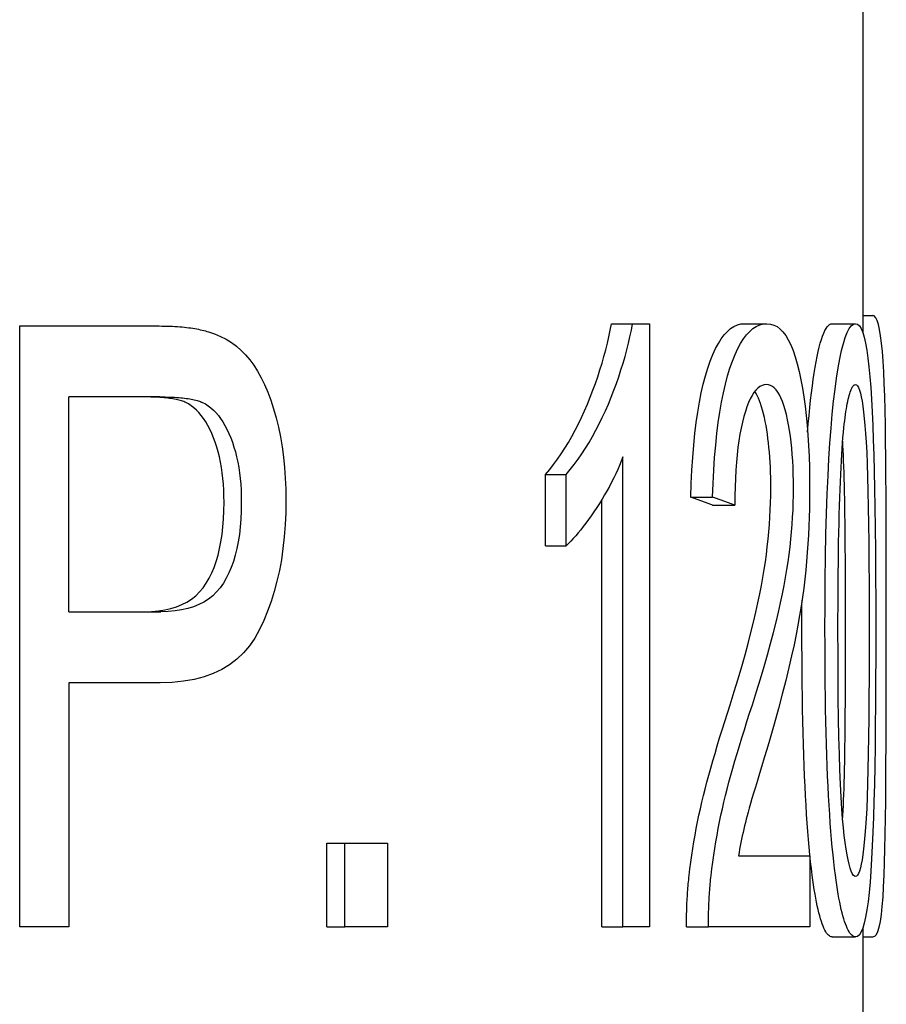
# Model space of a CAD drawing. Header units: millimetres. Extents: x 91 to 3811, y 2 to 387.
# Tile 12 of 15: x 465.13 to 468.8, y 278.7 to 282.86. Entities that reach past the tile are written whole.
import ezdxf

# ---------------------------------------------------------------- set-up
doc = ezdxf.new("R2010")
doc.units = ezdxf.units.MM
doc.layers.add('DETAIL', color=2, linetype='Continuous')

msp = doc.modelspace()

# ---------------------------------------------------------------- linework, layer by layer
at = {"layer": 'DETAIL'}
for p, q in [((468.6962, 283.1737), (468.6962, 281.5356)), ((468.6962, 281.6082), (468.738, 281.6082)), ((465.1334, 281.5637), (465.7106, 281.5637)), ((465.1334, 279.0237), (465.1334, 281.5637)), ((467.6342, 281.5734), (467.7235, 281.5734)), ((467.7235, 281.5734), (467.7952, 281.5734)), ((467.7952, 281.5734), (467.7952, 279.0237)), ((468.1957, 281.5734), (468.2907, 281.5734)), ((468.5667, 281.5734), (468.6654, 281.5734)), ((465.3405, 280.3557), (465.3405, 281.2636)), ((465.7261, 281.2636), (465.3405, 281.2636)), ((467.6828, 279.0237), (467.6828, 281.01)), ((467.3559, 280.9365), (467.4425, 280.9365)), ((467.3559, 280.6345), (467.3559, 280.9365)), ((467.4425, 280.6345), (467.4425, 280.9365)), ((467.5939, 279.0237), (467.5939, 280.8308)), ((467.9689, 280.8397), (468.0616, 280.8397)), ((468.0615, 280.8068), (468.1552, 280.8068)), ((467.3559, 280.6345), (467.4425, 280.6345)), ((465.3405, 280.3557), (465.7303, 280.3557)), ((465.3405, 280.0556), (465.3405, 279.0237)), ((465.7275, 280.0556), (465.3405, 280.0556)), ((466.4307, 279.378), (466.508, 279.378)), ((466.4307, 279.0237), (466.4307, 279.378)), ((466.508, 279.378), (466.687, 279.378)), ((466.508, 279.0237), (466.508, 279.378)), ((466.687, 279.378), (466.687, 279.0237)), ((468.1709, 279.3238), (468.4721, 279.3238)), ((468.4721, 279.3238), (468.4721, 279.0237)), ((465.3405, 279.0237), (465.1334, 279.0237)), ((466.4307, 279.0237), (466.508, 279.0237)), ((466.687, 279.0237), (466.508, 279.0237)), ((467.5939, 279.0237), (467.6828, 279.0237)), ((467.7952, 279.0237), (467.6828, 279.0237)), ((467.9514, 279.0237), (468.0439, 279.0237)), ((468.4721, 279.0237), (468.0439, 279.0237)), ((468.6962, 279.0181), (468.6962, 267.8445)), ((468.5667, 278.9811), (468.6654, 278.9811)), ((468.6962, 278.9811), (468.7384, 278.9811))]:
    msp.add_line(p, q, dxfattribs=at)
at = {"layer": 'DETAIL', "flags": 128}
for points in [[(468.7955, 280.3131), (468.7955, 280.4107), (468.7954, 280.5052), (468.7953, 280.5966), (468.7951, 280.6848), (468.7949, 280.7698), (468.7945, 280.8518), (468.794, 280.9305), (468.7934, 281.0062), (468.7926, 281.078), (468.7916, 281.1453), (468.7903, 281.2082), (468.7888, 281.2665), (468.7869, 281.3205), (468.7847, 281.3699), (468.7821, 281.4148), (468.7791, 281.4553), (468.7756, 281.4911), (468.7717, 281.5222), (468.7673, 281.5485), (468.7625, 281.57), (468.7572, 281.5867), (468.7513, 281.5987), (468.7449, 281.6059), (468.738, 281.6083)], [(465.7106, 281.5637), (465.7227, 281.5637), (465.7345, 281.5635), (465.746, 281.5633), (465.7573, 281.563), (465.7683, 281.5626), (465.7791, 281.5622), (465.7897, 281.5616), (465.7999, 281.5609), (465.81, 281.5602), (465.8198, 281.5594), (465.8293, 281.5584), (465.8386, 281.5574), (465.8476, 281.5563), (465.8564, 281.5552), (465.8649, 281.5539), (465.8732, 281.5525), (465.8813, 281.5511), (465.8891, 281.5496), (465.8967, 281.548), (465.904, 281.5462), (465.9111, 281.5445), (465.9179, 281.5426), (465.9246, 281.5406), (465.9309, 281.5386)], [(467.3559, 280.9365), (467.3731, 280.9572), (467.3898, 280.9786), (467.406, 281.0008), (467.4218, 281.0237), (467.4372, 281.0473), (467.4521, 281.0717), (467.4666, 281.0969), (467.4806, 281.1228), (467.4942, 281.1494), (467.5074, 281.1767), (467.5202, 281.2048), (467.5326, 281.2336), (467.5444, 281.2628), (467.5556, 281.2917), (467.5662, 281.3206), (467.5761, 281.3493), (467.5855, 281.3778), (467.5942, 281.4062), (467.6023, 281.4344), (467.6099, 281.4625), (467.6168, 281.4905), (467.6232, 281.5183), (467.629, 281.5459), (467.6342, 281.5734)], [(467.4425, 280.9365), (467.4598, 280.9572), (467.4767, 280.9786), (467.4931, 281.0008), (467.5091, 281.0237), (467.5246, 281.0473), (467.5397, 281.0717), (467.5543, 281.0969), (467.5685, 281.1228), (467.5822, 281.1494), (467.5955, 281.1767), (467.6084, 281.2048), (467.6209, 281.2336), (467.6329, 281.2628), (467.6442, 281.2917), (467.6549, 281.3206), (467.6649, 281.3493), (467.6744, 281.3778), (467.6832, 281.4062), (467.6914, 281.4344), (467.699, 281.4625), (467.706, 281.4905), (467.7124, 281.5183), (467.7183, 281.5459), (467.7235, 281.5734)], [(467.9689, 280.8397), (467.971, 280.8982), (467.9738, 280.9543), (467.9773, 281.0081), (467.9816, 281.0595), (467.9866, 281.1086), (467.9924, 281.1552), (467.9988, 281.1995), (468.006, 281.2415), (468.0138, 281.2811), (468.0223, 281.3183), (468.0315, 281.3531), (468.0414, 281.3856), (468.0518, 281.4156), (468.0627, 281.443), (468.0741, 281.4678), (468.086, 281.4899), (468.0983, 281.5095), (468.111, 281.5265), (468.1242, 281.5408), (468.1378, 281.5525), (468.1517, 281.5617), (468.1661, 281.5682), (468.1807, 281.5721), (468.1957, 281.5734)], [(468.0616, 280.8397), (468.0637, 280.8982), (468.0665, 280.9543), (468.0701, 281.0081), (468.0745, 281.0595), (468.0795, 281.1086), (468.0853, 281.1552), (468.0918, 281.1995), (468.0991, 281.2415), (468.107, 281.2811), (468.1156, 281.3183), (468.1249, 281.3531), (468.1348, 281.3856), (468.1453, 281.4156), (468.1564, 281.443), (468.1679, 281.4678), (468.1799, 281.4899), (468.1923, 281.5095), (468.2052, 281.5265), (468.2185, 281.5408), (468.2322, 281.5525), (468.2463, 281.5617), (468.2608, 281.5682), (468.2756, 281.5721), (468.2907, 281.5734)], [(468.2907, 281.5734), (468.3058, 281.572), (468.3201, 281.5678), (468.3337, 281.5608), (468.3466, 281.5509), (468.3589, 281.5383), (468.3704, 281.5228), (468.3813, 281.5046), (468.3916, 281.4835), (468.4013, 281.4596), (468.4104, 281.4329), (468.4189, 281.4034), (468.4269, 281.3711), (468.4342, 281.3367), (468.4408, 281.3009), (468.4468, 281.2638), (468.4521, 281.2254), (468.4567, 281.1855), (468.4607, 281.1443), (468.464, 281.1018), (468.4667, 281.0579), (468.4689, 281.0126), (468.4704, 280.966), (468.4713, 280.918), (468.4716, 280.8687)], [(468.4631, 281.1143), (468.466, 281.1505), (468.4691, 281.1852), (468.4724, 281.2186), (468.4758, 281.2505), (468.4793, 281.2811), (468.483, 281.3102), (468.4867, 281.338), (468.4907, 281.3643), (468.4947, 281.3892), (468.4989, 281.4127), (468.5031, 281.4348), (468.5075, 281.4553), (468.512, 281.4742), (468.5166, 281.4914), (468.5213, 281.507), (468.526, 281.5209), (468.5309, 281.5332), (468.5358, 281.5439), (468.5409, 281.5529), (468.5459, 281.5603), (468.5511, 281.566), (468.5562, 281.5701), (468.5615, 281.5726), (468.5667, 281.5734)], [(468.5364, 280.2763), (468.5366, 280.3863), (468.5374, 280.4908), (468.5388, 280.5898), (468.5406, 280.6833), (468.543, 280.7713), (468.5458, 280.8538), (468.5492, 280.9308), (468.5531, 281.0023), (468.5574, 281.069), (468.5622, 281.1318), (468.5674, 281.1906), (468.573, 281.2455), (468.579, 281.2964), (468.5854, 281.3433), (468.5922, 281.3863), (468.5993, 281.4253), (468.6067, 281.46), (468.6144, 281.4901), (468.6224, 281.5156), (468.6306, 281.5364), (468.6391, 281.5526), (468.6477, 281.5641), (468.6565, 281.5711), (468.6654, 281.5734)], [(468.6654, 281.5734), (468.6739, 281.5711), (468.6817, 281.5643), (468.689, 281.5528), (468.6958, 281.5368), (468.702, 281.5163), (468.7077, 281.4911), (468.713, 281.4617), (468.7178, 281.4282), (468.7222, 281.3907), (468.7261, 281.3491), (468.7297, 281.3036), (468.7329, 281.254), (468.7358, 281.2005), (468.7384, 281.1432), (468.7407, 281.0821), (468.7428, 281.0173), (468.7447, 280.9488), (468.7463, 280.8764), (468.7477, 280.7979), (468.7488, 280.7108), (468.7497, 280.6151), (468.7503, 280.5108), (468.7506, 280.3978), (468.7508, 280.2763)], [(465.9309, 281.5386), (465.9569, 281.5299), (465.9817, 281.5196), (466.0054, 281.5074), (466.0278, 281.4935), (466.0491, 281.4779), (466.0692, 281.4605), (466.0882, 281.4414), (466.106, 281.4205), (466.1228, 281.3976), (466.1388, 281.3725), (466.1539, 281.3452), (466.1681, 281.3157), (466.1815, 281.284), (466.1941, 281.25), (466.2058, 281.2139), (466.2166, 281.1756), (466.2264, 281.1356), (466.2349, 281.0947), (466.242, 281.0527), (466.2479, 281.0098), (466.2524, 280.9659), (466.2557, 280.9209), (466.2576, 280.875), (466.2582, 280.8281)], [(468.2888, 281.3159), (468.2795, 281.315), (468.2703, 281.3122), (468.2614, 281.3074), (468.2528, 281.3009), (468.2444, 281.2924), (468.2363, 281.282), (468.2285, 281.2698), (468.2209, 281.2557), (468.2137, 281.2397), (468.2067, 281.2218), (468.2, 281.202), (468.1937, 281.1804), (468.1877, 281.1571), (468.1822, 281.1324), (468.1772, 281.1062), (468.1727, 281.0787), (468.1687, 281.0497), (468.1653, 281.0192), (468.1623, 280.9874), (468.1598, 280.9541), (468.1579, 280.9194), (468.1565, 280.8833), (468.1556, 280.8457), (468.1552, 280.8068)], [(468.4035, 280.8764), (468.4033, 280.907), (468.4026, 280.9368), (468.4016, 280.9657), (468.4002, 280.9938), (468.3983, 281.0211), (468.396, 281.0475), (468.3933, 281.0732), (468.3902, 281.098), (468.3866, 281.122), (468.3826, 281.1452), (468.3781, 281.1676), (468.3732, 281.1891), (468.3679, 281.2094), (468.3624, 281.2279), (468.3565, 281.2446), (468.3503, 281.2596), (468.3438, 281.2728), (468.3369, 281.2842), (468.3298, 281.2939), (468.3223, 281.3018), (468.3144, 281.308), (468.3063, 281.3124), (468.2977, 281.315), (468.2888, 281.3159)], [(468.6164, 281.1339), (468.6181, 281.1488), (468.6198, 281.163), (468.6215, 281.1766), (468.6233, 281.1895), (468.6251, 281.2019), (468.6269, 281.2136), (468.6288, 281.2246), (468.6307, 281.235), (468.6327, 281.2448), (468.6347, 281.254), (468.6367, 281.2625), (468.6387, 281.2704), (468.6408, 281.2777), (468.6429, 281.2843), (468.645, 281.2903), (468.6471, 281.2957), (468.6493, 281.3004), (468.6515, 281.3045), (468.6537, 281.308), (468.6559, 281.3109), (468.6582, 281.3131), (468.6605, 281.3147), (468.6628, 281.3156), (468.6651, 281.3159)], [(468.6651, 281.3159), (468.6697, 281.3145), (468.6741, 281.3102), (468.6783, 281.303), (468.6823, 281.293), (468.6861, 281.2801), (468.6898, 281.2644), (468.6932, 281.2458), (468.6965, 281.2243), (468.6997, 281.1999), (468.7026, 281.1727), (468.7055, 281.1427), (468.7081, 281.1097), (468.7106, 281.0724), (468.7128, 281.0293), (468.7148, 280.9803), (468.7166, 280.9255), (468.7181, 280.8648), (468.7194, 280.7983), (468.7205, 280.7259), (468.7214, 280.6477), (468.7221, 280.5636), (468.7226, 280.4737), (468.7229, 280.3779), (468.723, 280.2763)], [(468.3074, 280.8764), (468.3072, 280.8998), (468.3069, 280.9226), (468.3063, 280.945), (468.3055, 280.9668), (468.3044, 280.9883), (468.3031, 281.0092), (468.3016, 281.0297), (468.2998, 281.0496), (468.2977, 281.0692), (468.2955, 281.0882), (468.293, 281.1068), (468.2902, 281.1249), (468.2872, 281.1425), (468.2839, 281.1596), (468.2804, 281.1763), (468.2766, 281.1925), (468.2726, 281.2079), (468.2684, 281.2222), (468.2641, 281.2355), (468.2596, 281.2478), (468.2549, 281.259), (468.2501, 281.2693), (468.245, 281.2785), (468.2398, 281.2867)], [(465.8349, 281.2404), (465.8308, 281.2423), (465.8265, 281.2441), (465.8218, 281.2459), (465.8168, 281.2475), (465.8116, 281.2491), (465.8061, 281.2506), (465.8003, 281.252), (465.7942, 281.2533), (465.7878, 281.2546), (465.7811, 281.2557), (465.7741, 281.2568), (465.7668, 281.2578), (465.7593, 281.2588), (465.7514, 281.2596), (465.7433, 281.2604), (465.7348, 281.2611), (465.7261, 281.2617), (465.717, 281.2622), (465.7077, 281.2626), (465.698, 281.263), (465.6881, 281.2633), (465.6779, 281.2635), (465.6673, 281.2636), (465.6565, 281.2637)], [(465.7261, 281.2637), (465.737, 281.2636), (465.7477, 281.2635), (465.758, 281.2633), (465.7681, 281.263), (465.7778, 281.2626), (465.7872, 281.2622), (465.7964, 281.2617), (465.8052, 281.2611), (465.8137, 281.2604), (465.822, 281.2596), (465.8299, 281.2588), (465.8375, 281.2578), (465.8449, 281.2568), (465.8519, 281.2557), (465.8587, 281.2546), (465.8651, 281.2533), (465.8713, 281.252), (465.8772, 281.2506), (465.8828, 281.2491), (465.888, 281.2475), (465.8931, 281.2459), (465.8978, 281.2441), (465.9022, 281.2423), (465.9063, 281.2404)], [(465.997, 280.8184), (465.9967, 280.8445), (465.9958, 280.8701), (465.9942, 280.895), (465.9921, 280.9193), (465.9893, 280.9429), (465.9859, 280.966), (465.9819, 280.9884), (465.9773, 281.0102), (465.972, 281.0314), (465.9662, 281.052), (465.9597, 281.072), (465.9525, 281.0913), (465.9449, 281.1098), (465.9369, 281.1272), (465.9285, 281.1435), (465.9197, 281.1587), (465.9105, 281.1727), (465.9009, 281.1857), (465.8909, 281.1976), (465.8805, 281.2084), (465.8697, 281.218), (465.8585, 281.2266), (465.8469, 281.2341), (465.8349, 281.2404)], [(465.9063, 281.2404), (465.9184, 281.2341), (465.9302, 281.2266), (465.9415, 281.218), (465.9524, 281.2084), (465.9628, 281.1976), (465.9729, 281.1857), (465.9826, 281.1727), (465.9919, 281.1587), (466.0008, 281.1435), (466.0093, 281.1272), (466.0174, 281.1098), (466.0251, 281.0913), (466.0323, 281.072), (466.0389, 281.052), (466.0448, 281.0314), (466.0501, 281.0102), (466.0548, 280.9884), (466.0588, 280.966), (466.0622, 280.9429), (466.065, 280.9193), (466.0672, 280.895), (466.0688, 280.8701), (466.0697, 280.8445), (466.07, 280.8184)], [(468.5913, 280.2763), (468.5914, 280.3277), (468.5915, 280.3778), (468.5917, 280.4265), (468.592, 280.4738), (468.5924, 280.5198), (468.5929, 280.5644), (468.5935, 280.6076), (468.5942, 280.6495), (468.5949, 280.69), (468.5958, 280.7292), (468.5967, 280.7669), (468.5977, 280.8034), (468.5988, 280.8384), (468.6, 280.8721), (468.6013, 280.9044), (468.6027, 280.9354), (468.6041, 280.965), (468.6056, 280.9932), (468.6072, 281.0201), (468.6089, 281.0456), (468.6107, 281.0697), (468.6125, 281.0925), (468.6144, 281.1139), (468.6164, 281.1339)], [(468.6238, 280.2763), (468.6237, 280.3241), (468.6237, 280.3706), (468.6236, 280.4158), (468.6234, 280.4598), (468.6232, 280.5025), (468.623, 280.544), (468.6227, 280.5843), (468.6224, 280.6233), (468.622, 280.661), (468.6216, 280.6975), (468.6212, 280.7327), (468.6207, 280.7667), (468.6202, 280.7994), (468.6196, 280.8309), (468.619, 280.8611), (468.6183, 280.8901), (468.6176, 280.9178), (468.6168, 280.9442), (468.616, 280.9695), (468.6151, 280.9934), (468.6142, 281.0161), (468.6133, 281.0376), (468.6123, 281.0578), (468.6112, 281.0767)], [(467.6828, 281.01), (467.6758, 280.9923), (467.6684, 280.9745), (467.6606, 280.9567), (467.6524, 280.9389), (467.6437, 280.9211), (467.6347, 280.9033), (467.6253, 280.8855), (467.6155, 280.8676), (467.6052, 280.8498), (467.5946, 280.8319), (467.5835, 280.814), (467.5719, 280.7961), (467.5603, 280.7786), (467.5488, 280.7618), (467.5374, 280.7457), (467.5262, 280.7304), (467.5151, 280.7158), (467.5043, 280.702), (467.4935, 280.6889), (467.483, 280.6765), (467.4726, 280.6649), (467.4624, 280.654), (467.4523, 280.6439), (467.4425, 280.6345)], [(468.1353, 279.9627), (468.1529, 280.0185), (468.1693, 280.0723), (468.1845, 280.1241), (468.1986, 280.1739), (468.2115, 280.2217), (468.2234, 280.2676), (468.2343, 280.3114), (468.2441, 280.3533), (468.253, 280.3932), (468.261, 280.4311), (468.268, 280.467), (468.2741, 280.5009), (468.2795, 280.5337), (468.2844, 280.5662), (468.2888, 280.5984), (468.2927, 280.6304), (468.2962, 280.6621), (468.2992, 280.6935), (468.3017, 280.7247), (468.3037, 280.7556), (468.3053, 280.7862), (468.3065, 280.8165), (468.3071, 280.8466), (468.3074, 280.8764)], [(468.2297, 279.9627), (468.2475, 280.0185), (468.264, 280.0723), (468.2794, 280.1241), (468.2936, 280.1739), (468.3067, 280.2217), (468.3187, 280.2676), (468.3297, 280.3114), (468.3396, 280.3533), (468.3486, 280.3932), (468.3566, 280.4311), (468.3637, 280.467), (468.3699, 280.5009), (468.3753, 280.5337), (468.3803, 280.5662), (468.3847, 280.5984), (468.3887, 280.6304), (468.3922, 280.6621), (468.3952, 280.6935), (468.3977, 280.7247), (468.3998, 280.7556), (468.4014, 280.7862), (468.4026, 280.8165), (468.4032, 280.8466), (468.4035, 280.8764)], [(468.4716, 280.8687), (468.4714, 280.8306), (468.4708, 280.7926), (468.4698, 280.7548), (468.4684, 280.7172), (468.4666, 280.6798), (468.4643, 280.6426), (468.4617, 280.6055), (468.4587, 280.5686), (468.4551, 280.5316), (468.451, 280.4941), (468.4464, 280.4561), (468.4411, 280.4176), (468.4353, 280.3787), (468.4289, 280.3392), (468.4219, 280.2993), (468.4142, 280.2589), (468.4055, 280.2163), (468.3954, 280.1699), (468.3838, 280.1198), (468.3707, 280.0658), (468.356, 280.008), (468.3396, 279.9463), (468.3215, 279.8809), (468.3016, 279.8117)], [(465.6606, 280.3557), (465.6911, 280.3565), (465.7199, 280.359), (465.7471, 280.3632), (465.7727, 280.3691), (465.7967, 280.3767), (465.8192, 280.3859), (465.8401, 280.3968), (465.8595, 280.4095), (465.8773, 280.4237), (465.8936, 280.4397), (465.9085, 280.4573), (465.9218, 280.4767), (465.9339, 280.4975), (465.9449, 280.5198), (465.9548, 280.5434), (465.9637, 280.5684), (465.9715, 280.5948), (465.9783, 280.6226), (465.984, 280.6518), (465.9887, 280.6823), (465.9923, 280.7142), (465.9949, 280.7476), (465.9965, 280.7823), (465.997, 280.8184)], [(466.2582, 280.8281), (466.2575, 280.7749), (466.2552, 280.723), (466.2514, 280.6726), (466.246, 280.6235), (466.2391, 280.5758), (466.2306, 280.5294), (466.2206, 280.4845), (466.2091, 280.4409), (466.1959, 280.3986), (466.1812, 280.3578), (466.1649, 280.3183), (466.1471, 280.2802), (466.1271, 280.2443), (466.1044, 280.2115), (466.0792, 280.1819), (466.0513, 280.1554), (466.0207, 280.132), (465.9873, 280.1117), (465.9512, 280.0946), (465.9123, 280.0806), (465.8705, 280.0696), (465.8258, 280.0618), (465.7781, 280.0572), (465.7275, 280.0556)], [(466.07, 280.8184), (466.0695, 280.7823), (466.0679, 280.7476), (466.0653, 280.7142), (466.0616, 280.6823), (466.0569, 280.6518), (466.0511, 280.6226), (466.0443, 280.5948), (466.0364, 280.5684), (466.0274, 280.5434), (466.0174, 280.5198), (466.0063, 280.4975), (465.9941, 280.4767), (465.9806, 280.4573), (465.9656, 280.4397), (465.9491, 280.4237), (465.9311, 280.4095), (465.9115, 280.3968), (465.8904, 280.3859), (465.8677, 280.3767), (465.8434, 280.3691), (465.8176, 280.3632), (465.7901, 280.359), (465.761, 280.3565), (465.7303, 280.3557)], [(468.0615, 280.8068), (468.0578, 280.8081), (468.054, 280.8095), (468.0503, 280.8109), (468.0465, 280.8122), (468.0427, 280.8136), (468.0389, 280.815), (468.0351, 280.8164), (468.0313, 280.8177), (468.0275, 280.8191), (468.0237, 280.8205), (468.0198, 280.8218), (468.016, 280.8232), (468.0121, 280.8246), (468.0082, 280.826), (468.0043, 280.8273), (468.0004, 280.8287), (467.9965, 280.8301), (467.9926, 280.8314), (467.9887, 280.8328), (467.9848, 280.8342), (467.9808, 280.8356), (467.9768, 280.8369), (467.9729, 280.8383), (467.9689, 280.8397)], [(468.1552, 280.8068), (468.1514, 280.8081), (468.1476, 280.8095), (468.1438, 280.8109), (468.14, 280.8122), (468.1362, 280.8136), (468.1324, 280.815), (468.1285, 280.8164), (468.1247, 280.8177), (468.1208, 280.8191), (468.1169, 280.8205), (468.1131, 280.8218), (468.1092, 280.8232), (468.1053, 280.8246), (468.1014, 280.826), (468.0974, 280.8273), (468.0935, 280.8287), (468.0895, 280.8301), (468.0856, 280.8314), (468.0816, 280.8328), (468.0776, 280.8342), (468.0737, 280.8356), (468.0697, 280.8369), (468.0656, 280.8383), (468.0616, 280.8397)], [(468.4389, 280.2763), (468.4389, 280.2818), (468.439, 280.2873), (468.439, 280.2928), (468.439, 280.2983), (468.439, 280.3037), (468.439, 280.3092), (468.439, 280.3146), (468.439, 280.32), (468.439, 280.3254), (468.439, 280.3308), (468.439, 280.3362), (468.439, 280.3416), (468.4391, 280.3469), (468.4391, 280.3523), (468.4391, 280.3576), (468.4391, 280.3629), (468.4391, 280.3682), (468.4392, 280.3735), (468.4392, 280.3788), (468.4392, 280.384), (468.4392, 280.3893), (468.4393, 280.3945), (468.4393, 280.3997), (468.4393, 280.405)], [(468.4823, 279.2425), (468.479, 279.2698), (468.4757, 279.2985), (468.4725, 279.3285), (468.4695, 279.3599), (468.4666, 279.3927), (468.4638, 279.4269), (468.4612, 279.4624), (468.4587, 279.4993), (468.4564, 279.5376), (468.4542, 279.5772), (468.4521, 279.6183), (468.4502, 279.6607), (468.4484, 279.7044), (468.4468, 279.7495), (468.4453, 279.7961), (468.444, 279.8439), (468.4428, 279.8932), (468.4418, 279.9438), (468.4409, 279.9958), (468.4402, 280.0491), (468.4397, 280.1039), (468.4393, 280.16), (468.439, 280.2175), (468.4389, 280.2763)], [(468.5802, 279.2425), (468.5768, 279.2698), (468.5735, 279.2985), (468.5703, 279.3285), (468.5672, 279.3599), (468.5643, 279.3927), (468.5615, 279.4269), (468.5589, 279.4624), (468.5564, 279.4993), (468.554, 279.5376), (468.5517, 279.5772), (468.5497, 279.6183), (468.5477, 279.6607), (468.5459, 279.7044), (468.5443, 279.7495), (468.5428, 279.7961), (468.5414, 279.8439), (468.5403, 279.8932), (468.5392, 279.9438), (468.5384, 279.9958), (468.5376, 280.0491), (468.5371, 280.1039), (468.5367, 280.16), (468.5365, 280.2175), (468.5364, 280.2763)], [(468.6654, 279.2367), (468.6608, 279.2381), (468.6562, 279.2424), (468.6517, 279.2496), (468.6472, 279.2596), (468.6428, 279.2725), (468.6385, 279.2882), (468.6342, 279.3068), (468.6301, 279.3283), (468.626, 279.3527), (468.622, 279.3799), (468.6181, 279.4099), (468.6144, 279.4429), (468.6108, 279.4801), (468.6075, 279.5233), (468.6044, 279.5723), (468.6017, 279.6271), (468.5993, 279.6878), (468.5972, 279.7543), (468.5954, 279.8267), (468.594, 279.9049), (468.5928, 279.989), (468.592, 280.0789), (468.5915, 280.1747), (468.5913, 280.2763)], [(468.6111, 279.4759), (468.6122, 279.4949), (468.6132, 279.5151), (468.6142, 279.5366), (468.6151, 279.5593), (468.616, 279.5833), (468.6168, 279.6085), (468.6175, 279.635), (468.6183, 279.6627), (468.6189, 279.6917), (468.6196, 279.7219), (468.6202, 279.7534), (468.6207, 279.7861), (468.6212, 279.8201), (468.6216, 279.8553), (468.622, 279.8918), (468.6224, 279.9295), (468.6227, 279.9685), (468.623, 280.0087), (468.6232, 280.0502), (468.6234, 280.0929), (468.6236, 280.1369), (468.6237, 280.1821), (468.6237, 280.2286), (468.6238, 280.2763)], [(468.723, 280.2763), (468.7229, 280.175), (468.7226, 280.0795), (468.7221, 279.9898), (468.7214, 279.9059), (468.7205, 279.8278), (468.7194, 279.7555), (468.7181, 279.689), (468.7166, 279.6284), (468.7148, 279.5735), (468.7128, 279.5245), (468.7106, 279.4813), (468.7081, 279.4438), (468.7055, 279.4107), (468.7026, 279.3805), (468.6997, 279.3532), (468.6966, 279.3288), (468.6933, 279.3072), (468.6898, 279.2885), (468.6862, 279.2726), (468.6824, 279.2597), (468.6785, 279.2496), (468.6743, 279.2424), (468.67, 279.2381), (468.6654, 279.2367)], [(468.7508, 280.2763), (468.7507, 280.1672), (468.7503, 280.0635), (468.7498, 279.9651), (468.749, 279.8722), (468.748, 279.7846), (468.7467, 279.7024), (468.7452, 279.6256), (468.7435, 279.5542), (468.7414, 279.4874), (468.7391, 279.4246), (468.7365, 279.3657), (468.7336, 279.3107), (468.7303, 279.2597), (468.7267, 279.2126), (468.7227, 279.1694), (468.7184, 279.1302), (468.7136, 279.0953), (468.7083, 279.065), (468.7026, 279.0394), (468.6963, 279.0184), (468.6895, 279.0021), (468.6821, 278.9904), (468.6741, 278.9835), (468.6654, 278.9811)], [(468.7384, 278.9811), (468.7467, 278.9837), (468.754, 278.9916), (468.7604, 279.0047), (468.766, 279.023), (468.7709, 279.0465), (468.775, 279.0753), (468.7786, 279.1093), (468.7817, 279.1486), (468.7842, 279.1928), (468.7864, 279.2416), (468.7883, 279.2952), (468.7898, 279.3533), (468.7911, 279.4162), (468.7922, 279.4836), (468.793, 279.5558), (468.7937, 279.6326), (468.7942, 279.7125), (468.7946, 279.7938), (468.795, 279.8767), (468.7952, 279.961), (468.7953, 280.0468), (468.7955, 280.1341), (468.7955, 280.2228), (468.7955, 280.3131)], [(467.9624, 279.2406), (467.9658, 279.2692), (467.9695, 279.2978), (467.9736, 279.3263), (467.9779, 279.3547), (467.9825, 279.383), (467.9874, 279.4112), (467.9927, 279.4393), (467.9982, 279.4673), (468.0039, 279.4952), (468.01, 279.523), (468.0164, 279.5507), (468.023, 279.5784), (468.03, 279.6063), (468.0374, 279.635), (468.0453, 279.6645), (468.0537, 279.6946), (468.0625, 279.7256), (468.0717, 279.7572), (468.0813, 279.7896), (468.0913, 279.8227), (468.1018, 279.8566), (468.1126, 279.8912), (468.1238, 279.9266), (468.1353, 279.9627)], [(468.055, 279.2406), (468.0585, 279.2692), (468.0622, 279.2978), (468.0663, 279.3263), (468.0707, 279.3547), (468.0754, 279.383), (468.0804, 279.4112), (468.0856, 279.4393), (468.0912, 279.4673), (468.097, 279.4952), (468.1032, 279.523), (468.1096, 279.5507), (468.1162, 279.5784), (468.1233, 279.6063), (468.1308, 279.635), (468.1388, 279.6645), (468.1472, 279.6946), (468.1561, 279.7256), (468.1654, 279.7572), (468.1752, 279.7896), (468.1853, 279.8227), (468.1958, 279.8566), (468.2068, 279.8912), (468.2181, 279.9266), (468.2297, 279.9627)], [(468.3016, 279.8117), (468.2902, 279.7737), (468.2794, 279.7378), (468.2692, 279.7039), (468.2596, 279.6722), (468.2506, 279.6425), (468.2423, 279.6149), (468.2347, 279.5894), (468.2278, 279.566), (468.2216, 279.5447), (468.2161, 279.5254), (468.2113, 279.5083), (468.2072, 279.4932), (468.2036, 279.4792), (468.2001, 279.4651), (468.1967, 279.451), (468.1934, 279.4369), (468.1902, 279.4228), (468.1871, 279.4087), (468.1841, 279.3946), (468.1812, 279.3805), (468.1785, 279.3663), (468.1758, 279.3522), (468.1733, 279.338), (468.1709, 279.3238)], [(467.9514, 279.0237), (467.9514, 279.0331), (467.9514, 279.0424), (467.9514, 279.0517), (467.9515, 279.0609), (467.9516, 279.0702), (467.9518, 279.0794), (467.952, 279.0886), (467.9523, 279.0977), (467.9526, 279.1068), (467.9529, 279.1159), (467.9533, 279.125), (467.9538, 279.1341), (467.9543, 279.1431), (467.9548, 279.1521), (467.9553, 279.1611), (467.956, 279.17), (467.9566, 279.1789), (467.9573, 279.1878), (467.958, 279.1967), (467.9588, 279.2055), (467.9596, 279.2143), (467.9605, 279.2231), (467.9614, 279.2318), (467.9624, 279.2406)], [(468.0439, 279.0237), (468.0439, 279.0331), (468.0439, 279.0424), (468.044, 279.0517), (468.0441, 279.0609), (468.0442, 279.0702), (468.0444, 279.0794), (468.0446, 279.0886), (468.0449, 279.0977), (468.0452, 279.1068), (468.0455, 279.1159), (468.0459, 279.125), (468.0464, 279.1341), (468.0468, 279.1431), (468.0474, 279.1521), (468.0479, 279.1611), (468.0485, 279.17), (468.0492, 279.1789), (468.0499, 279.1878), (468.0507, 279.1967), (468.0514, 279.2055), (468.0523, 279.2143), (468.0531, 279.2231), (468.0541, 279.2318), (468.055, 279.2406)], [(468.5667, 278.9811), (468.5628, 278.9816), (468.5589, 278.9829), (468.555, 278.9852), (468.5511, 278.9884), (468.5473, 278.9925), (468.5434, 278.9975), (468.5396, 279.0034), (468.5359, 279.0102), (468.5322, 279.0179), (468.5285, 279.0265), (468.5248, 279.036), (468.5212, 279.0465), (468.5177, 279.0578), (468.5142, 279.0701), (468.5107, 279.0832), (468.5073, 279.0973), (468.504, 279.1123), (468.5007, 279.1281), (468.4975, 279.1449), (468.4943, 279.1626), (468.4912, 279.1812), (468.4882, 279.2007), (468.4852, 279.2212), (468.4823, 279.2425)], [(468.6654, 278.9811), (468.6614, 278.9816), (468.6575, 278.9829), (468.6536, 278.9852), (468.6497, 278.9884), (468.6458, 278.9925), (468.6419, 278.9975), (468.6381, 279.0034), (468.6343, 279.0102), (468.6305, 279.0179), (468.6268, 279.0265), (468.6231, 279.036), (468.6195, 279.0465), (468.6159, 279.0578), (468.6124, 279.0701), (468.6089, 279.0832), (468.6054, 279.0973), (468.6021, 279.1123), (468.5988, 279.1281), (468.5955, 279.1449), (468.5923, 279.1626), (468.5892, 279.1812), (468.5861, 279.2007), (468.5831, 279.2212), (468.5802, 279.2425)]]:
    msp.add_lwpolyline(points, dxfattribs=at)

doc.saveas('drawing.dxf')
